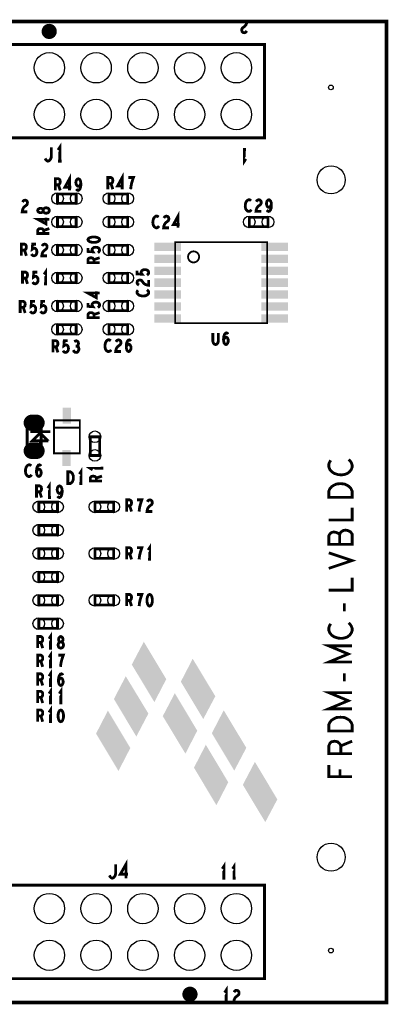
# Model space of a CAD drawing. Extents: x -1.06 to 2.96, y -1.58 to 2.
# Tile 8 of 8: x 1.45 to 2.24, y -0.12 to 1.99. Entities that reach past the tile are written whole.
import ezdxf

# ---------------------------------------------------------------- set-up
doc = ezdxf.new("R2010")
doc.units = 0
doc.layers.get('0').update_dxf_attribs({"linetype": 'CONTINUOUS'})
doc.layers.add('PAS_ART', color=6, linetype='CONTINUOUS')

# ---------------------------------------------------------------- blocks, each defined once
blk = doc.blocks.new('ROUND_11')
blk.add_circle((0, 0), 0.005)
blk = doc.blocks.new('OBLONG_26')
at = {"const_width": 0.035}
blk.add_lwpolyline([(0.005, 0), (-0.005, 0)], dxfattribs=at)
at = {"const_width": 0.0175}
for points in [[(-0.01375, 0, 1), (0.00375, 0, 1)], [(-0.00375, 0, 1), (0.01375, 0, 1)]]:
    blk.add_lwpolyline(points, format="xyb", close=True, dxfattribs=at)
blk = doc.blocks.new('RECTANGLE_28')
blk.add_solid([(0.009, 0.017), (0.009, -0.017), (-0.009, 0.017), (-0.009, -0.017)])
blk = doc.blocks.new('ROUND_17')
blk.add_circle((0, 0), 0.0325)
blk = doc.blocks.new('ROUND_14')
blk.add_circle((0, 0), 0.0125)
blk = doc.blocks.new('RECTANGLE_35')
blk.add_solid([(0.0285, 0.009), (0.0285, -0.009), (-0.0285, 0.009), (-0.0285, -0.009)])
blk = doc.blocks.new('ROUND_12')
blk.add_circle((0, 0), 0.03)

msp = doc.modelspace()

# ---------------------------------------------------------------- linework, layer by layer
at = {"layer": 'PAS_ART'}
for points, const_width in [([(-0.16675, -0.111), (-0.16675, 1.989), (-0.082, 1.989), (-0.059, 1.989), (2.0025, 1.989), (2.0135, 1.989), (2.23325, 1.989), (2.23325, -0.111), (-0.16675, -0.111)], 0.008), ([(1.93457, 1.96917), (1.93297, 1.96667), (1.9311, 1.96542), (1.92897, 1.965), (1.9263, 1.96583), (1.92443, 1.96792), (1.9239, 1.97042), (1.92417, 1.97292), (1.92523, 1.975), (1.93057, 1.97917), (1.93297, 1.98208), (1.93457, 1.98625), (1.9351, 1.99), (1.9239, 1.99)], 0.006), ([(1.1525, 1.94), (1.9725, 1.94), (1.9725, 1.74), (1.1525, 1.74), (1.1525, 1.94)], 0.006), ([(1.535, 1.69), (1.535, 1.72), (1.531, 1.714)], 0.006), ([(1.50333, 1.696), (1.505, 1.693), (1.507, 1.691), (1.50933, 1.69), (1.512, 1.691), (1.514, 1.693), (1.516, 1.696), (1.51667, 1.7), (1.51667, 1.72)], 0.006), ([(1.9327, 1.715), (1.9263, 1.715)], 0.006), ([(1.9295, 1.715), (1.9295, 1.69), (1.9327, 1.695)], 0.006), ([(1.531, 1.69), (1.539, 1.69)], 0.006), ([(1.6682, 1.63), (1.6682, 1.655), (1.65833, 1.63708), (1.67167, 1.63708)], 0.006), ([(1.52517, 1.6275), (1.52517, 1.6525), (1.53183, 1.6525), (1.53397, 1.65125), (1.5353, 1.64958), (1.53583, 1.64625), (1.5353, 1.64292), (1.5337, 1.64083), (1.53183, 1.63958), (1.52517, 1.63958)], 0.006), ([(1.5557, 1.6275), (1.5557, 1.6525), (1.54583, 1.63458), (1.55917, 1.63458)], 0.006), ([(1.56997, 1.63042), (1.57183, 1.62833), (1.57397, 1.6275), (1.5761, 1.62833), (1.57797, 1.63083), (1.5793, 1.63458), (1.57983, 1.63833), (1.57983, 1.64292), (1.5793, 1.64667), (1.57797, 1.65), (1.57637, 1.65167), (1.5745, 1.6525), (1.57237, 1.65167), (1.57077, 1.65), (1.5697, 1.6475), (1.56917, 1.64417), (1.5697, 1.64125), (1.57103, 1.63833), (1.57263, 1.63667), (1.5745, 1.63625), (1.57663, 1.63708), (1.57823, 1.63917), (1.57983, 1.64292)], 0.006), ([(1.63767, 1.63), (1.63767, 1.655), (1.64433, 1.655), (1.64647, 1.65375), (1.6478, 1.65208), (1.64833, 1.64875), (1.6478, 1.64542), (1.6462, 1.64333), (1.64433, 1.64208), (1.63767, 1.64208)], 0.006), ([(1.64433, 1.64208), (1.64833, 1.63)], 0.006), ([(1.68647, 1.63), (1.687, 1.63542), (1.6878, 1.64), (1.68887, 1.64417), (1.6902, 1.64875), (1.69233, 1.655), (1.68167, 1.655)], 0.006), ([(1.53183, 1.63958), (1.53583, 1.6275)], 0.006), ([(1.45505, 1.60245), (1.45665, 1.60495), (1.45852, 1.6062), (1.46065, 1.60662), (1.46332, 1.60579), (1.46519, 1.6037), (1.46572, 1.6012), (1.46545, 1.5987), (1.46439, 1.59662), (1.45905, 1.59245), (1.45665, 1.58954), (1.45505, 1.58537), (1.45452, 1.58162), (1.46572, 1.58162)], 0.006), ([(1.53, 1.62), (1.57, 1.62), (1.57, 1.6), (1.53, 1.6), (1.53, 1.62)], 0.006), ([(1.64, 1.62), (1.68, 1.62), (1.68, 1.6), (1.64, 1.6), (1.64, 1.62)], 0.006), ([(1.94387, 1.60542), (1.94227, 1.60667), (1.9404, 1.6075), (1.93827, 1.6075), (1.93587, 1.60625), (1.934, 1.60417), (1.93267, 1.60167), (1.9316, 1.5975), (1.93133, 1.59375), (1.93187, 1.59), (1.93267, 1.5875), (1.93427, 1.585), (1.93613, 1.58333), (1.938, 1.5825), (1.93987, 1.5825), (1.94173, 1.58333), (1.94333, 1.58458), (1.94467, 1.58625)], 0.006), ([(1.95493, 1.60333), (1.95653, 1.60583), (1.9584, 1.60708), (1.96053, 1.6075), (1.9632, 1.60667), (1.96507, 1.60458), (1.9656, 1.60208), (1.96533, 1.59958), (1.96427, 1.5975), (1.95893, 1.59333), (1.95653, 1.59042), (1.95493, 1.58625), (1.9544, 1.5825), (1.9656, 1.5825)], 0.006), ([(1.97747, 1.58542), (1.97933, 1.58333), (1.98147, 1.5825), (1.9836, 1.58333), (1.98547, 1.58583), (1.9868, 1.58958), (1.98733, 1.59333), (1.98733, 1.59792), (1.9868, 1.60167), (1.98547, 1.605), (1.98387, 1.60667), (1.982, 1.6075), (1.97987, 1.60667), (1.97827, 1.605), (1.9772, 1.6025), (1.97667, 1.59917), (1.9772, 1.59625), (1.97853, 1.59333), (1.98013, 1.59167), (1.982, 1.59125), (1.98413, 1.59208), (1.98573, 1.59417), (1.98733, 1.59792)], 0.006), ([(1.5125, 1.5845), (1.51208, 1.58637), (1.51083, 1.5885), (1.50875, 1.58983), (1.50583, 1.59037), (1.50292, 1.58983), (1.50042, 1.58823), (1.49917, 1.58583), (1.49917, 1.58317), (1.49833, 1.58157), (1.49625, 1.58023), (1.49333, 1.5797), (1.49042, 1.5805), (1.48833, 1.58237), (1.4875, 1.5845), (1.48833, 1.58663), (1.49042, 1.5885), (1.49333, 1.5893), (1.49625, 1.58877), (1.49833, 1.58743), (1.49917, 1.58583), (1.49917, 1.58317), (1.50042, 1.58077), (1.50292, 1.57917), (1.50583, 1.57863), (1.50875, 1.57917), (1.51083, 1.5805), (1.51208, 1.58263), (1.5125, 1.5845)], 0.006), ([(1.7877, 1.5475), (1.7877, 1.5725), (1.77783, 1.55458), (1.79117, 1.55458)], 0.006), ([(1.5125, 1.5657), (1.4875, 1.5657), (1.50542, 1.55583), (1.50542, 1.56917)], 0.006), ([(1.57, 1.55), (1.53, 1.55), (1.53, 1.57), (1.57, 1.57), (1.57, 1.55)], 0.006), ([(1.64, 1.57), (1.68, 1.57), (1.68, 1.55), (1.64, 1.55), (1.64, 1.57)], 0.006), ([(1.74637, 1.57042), (1.74477, 1.57167), (1.7429, 1.5725), (1.74077, 1.5725), (1.73837, 1.57125), (1.7365, 1.56917), (1.73517, 1.56667), (1.7341, 1.5625), (1.73383, 1.55875), (1.73437, 1.555), (1.73517, 1.5525), (1.73677, 1.55), (1.73863, 1.54833), (1.7405, 1.5475), (1.74237, 1.5475), (1.74423, 1.54833), (1.74583, 1.54958), (1.74717, 1.55125)], 0.006), ([(1.75743, 1.56833), (1.75903, 1.57083), (1.7609, 1.57208), (1.76303, 1.5725), (1.7657, 1.57167), (1.76757, 1.56958), (1.7681, 1.56708), (1.76783, 1.56458), (1.76677, 1.5625), (1.76143, 1.55833), (1.75903, 1.55542), (1.75743, 1.55125), (1.7569, 1.5475), (1.7681, 1.5475)], 0.006), ([(1.98, 1.55), (1.94, 1.55), (1.94, 1.57), (1.98, 1.57), (1.98, 1.55)], 0.006), ([(1.5125, 1.53517), (1.4875, 1.53517), (1.4875, 1.54183), (1.48875, 1.54397), (1.49042, 1.5453), (1.49375, 1.54583), (1.49708, 1.5453), (1.49917, 1.5437), (1.50042, 1.54183), (1.50042, 1.53517)], 0.006), ([(1.50042, 1.54183), (1.5125, 1.54583)], 0.006), ([(1.595, 1.522), (1.59583, 1.51987), (1.59792, 1.51827), (1.60042, 1.5172), (1.60375, 1.5164), (1.6075, 1.51613), (1.61125, 1.5164), (1.61458, 1.5172), (1.61708, 1.51827), (1.61917, 1.51987), (1.62, 1.522), (1.61917, 1.52413), (1.61708, 1.52573), (1.61458, 1.5268), (1.61125, 1.5276), (1.6075, 1.52787), (1.60375, 1.5276), (1.60042, 1.5268), (1.59792, 1.52573), (1.59583, 1.52413), (1.595, 1.522)], 0.006), ([(1.78157, 1.34339), (1.97843, 1.34339), (1.97843, 1.51661), (1.78157, 1.51661), (1.78157, 1.34339)], 0.00394), ([(1.45267, 1.4875), (1.45267, 1.5125), (1.45933, 1.5125), (1.46147, 1.51125), (1.4628, 1.50958), (1.46333, 1.50625), (1.4628, 1.50292), (1.4612, 1.50083), (1.45933, 1.49958), (1.45267, 1.49958)], 0.006), ([(1.45933, 1.49958), (1.46333, 1.4875)], 0.006), ([(1.47413, 1.49125), (1.47573, 1.48917), (1.4776, 1.48792), (1.48, 1.4875), (1.4824, 1.48833), (1.48427, 1.49), (1.4856, 1.49292), (1.48587, 1.49625), (1.48533, 1.49958), (1.484, 1.50167), (1.48213, 1.50333), (1.48027, 1.50375), (1.4784, 1.50333), (1.476, 1.50167), (1.4768, 1.5125), (1.484, 1.5125)], 0.006), ([(1.49693, 1.50833), (1.49853, 1.51083), (1.5004, 1.51208), (1.50253, 1.5125), (1.5052, 1.51167), (1.50707, 1.50958), (1.5076, 1.50708), (1.50733, 1.50458), (1.50627, 1.5025), (1.50093, 1.49833), (1.49853, 1.49542), (1.49693, 1.49125), (1.4964, 1.4875), (1.5076, 1.4875)], 0.006), ([(1.53, 1.51), (1.57, 1.51), (1.57, 1.49), (1.53, 1.49), (1.53, 1.51)], 0.006), ([(1.61625, 1.49413), (1.61833, 1.49573), (1.61958, 1.4976), (1.62, 1.5), (1.61917, 1.5024), (1.6175, 1.50427), (1.61458, 1.5056), (1.61125, 1.50587), (1.60792, 1.50533), (1.60583, 1.504), (1.60417, 1.50213), (1.60375, 1.50027), (1.60417, 1.4984), (1.60583, 1.496), (1.595, 1.4968), (1.595, 1.504)], 0.006), ([(1.64, 1.51), (1.68, 1.51), (1.68, 1.49), (1.64, 1.49), (1.64, 1.51)], 0.006), ([(1.62, 1.47267), (1.595, 1.47267), (1.595, 1.47933), (1.59625, 1.48147), (1.59792, 1.4828), (1.60125, 1.48333), (1.60458, 1.4828), (1.60667, 1.4812), (1.60792, 1.47933), (1.60792, 1.47267)], 0.006), ([(1.60792, 1.47933), (1.62, 1.48333)], 0.006), ([(1.45517, 1.4275), (1.45517, 1.4525), (1.46183, 1.4525), (1.46397, 1.45125), (1.4653, 1.44958), (1.46583, 1.44625), (1.4653, 1.44292), (1.4637, 1.44083), (1.46183, 1.43958), (1.45517, 1.43958)], 0.006), ([(1.47663, 1.43125), (1.47823, 1.42917), (1.4801, 1.42792), (1.4825, 1.4275), (1.4849, 1.42833), (1.48677, 1.43), (1.4881, 1.43292), (1.48837, 1.43625), (1.48783, 1.43958), (1.4865, 1.44167), (1.48463, 1.44333), (1.48277, 1.44375), (1.4809, 1.44333), (1.4785, 1.44167), (1.4793, 1.4525), (1.4865, 1.4525)], 0.006), ([(1.5045, 1.4275), (1.5045, 1.4525), (1.5013, 1.4475)], 0.006), ([(1.72125, 1.44613), (1.72333, 1.44773), (1.72458, 1.4496), (1.725, 1.452), (1.72417, 1.4544), (1.7225, 1.45627), (1.71958, 1.4576), (1.71625, 1.45787), (1.71292, 1.45733), (1.71083, 1.456), (1.70917, 1.45413), (1.70875, 1.45227), (1.70917, 1.4504), (1.71083, 1.448), (1.7, 1.4488), (1.7, 1.456)], 0.006), ([(1.46183, 1.43958), (1.46583, 1.4275)], 0.006), ([(1.57, 1.43), (1.53, 1.43), (1.53, 1.45), (1.57, 1.45), (1.57, 1.43)], 0.006), ([(1.64, 1.45), (1.68, 1.45), (1.68, 1.43), (1.64, 1.43), (1.64, 1.45)], 0.006), ([(1.70417, 1.42493), (1.70167, 1.42653), (1.70042, 1.4284), (1.7, 1.43053), (1.70083, 1.4332), (1.70292, 1.43507), (1.70542, 1.4356), (1.70792, 1.43533), (1.71, 1.43427), (1.71417, 1.42893), (1.71708, 1.42653), (1.72125, 1.42493), (1.725, 1.4244), (1.725, 1.4356)], 0.006), ([(1.5013, 1.4275), (1.5077, 1.4275)], 0.006), ([(1.62, 1.4077), (1.595, 1.4077), (1.61292, 1.39783), (1.61292, 1.41117)], 0.006), ([(1.70208, 1.41387), (1.70083, 1.41227), (1.7, 1.4104), (1.7, 1.40827), (1.70125, 1.40587), (1.70333, 1.404), (1.70583, 1.40267), (1.71, 1.4016), (1.71375, 1.40133), (1.7175, 1.40187), (1.72, 1.40267), (1.7225, 1.40427), (1.72417, 1.40613), (1.725, 1.408), (1.725, 1.40987), (1.72417, 1.41173), (1.72292, 1.41333), (1.72125, 1.41467)], 0.006), ([(1.45017, 1.365), (1.45017, 1.39), (1.45683, 1.39), (1.45897, 1.38875), (1.4603, 1.38708), (1.46083, 1.38375), (1.4603, 1.38042), (1.4587, 1.37833), (1.45683, 1.37708), (1.45017, 1.37708)], 0.006), ([(1.47163, 1.36875), (1.47323, 1.36667), (1.4751, 1.36542), (1.4775, 1.365), (1.4799, 1.36583), (1.48177, 1.3675), (1.4831, 1.37042), (1.48337, 1.37375), (1.48283, 1.37708), (1.4815, 1.37917), (1.47963, 1.38083), (1.47777, 1.38125), (1.4759, 1.38083), (1.4735, 1.37917), (1.4743, 1.39), (1.4815, 1.39)], 0.006), ([(1.49363, 1.36875), (1.49523, 1.36667), (1.4971, 1.36542), (1.4995, 1.365), (1.5019, 1.36583), (1.50377, 1.3675), (1.5051, 1.37042), (1.50537, 1.37375), (1.50483, 1.37708), (1.5035, 1.37917), (1.50163, 1.38083), (1.49977, 1.38125), (1.4979, 1.38083), (1.4955, 1.37917), (1.4963, 1.39), (1.5035, 1.39)], 0.006), ([(1.53, 1.39), (1.57, 1.39), (1.57, 1.37), (1.53, 1.37), (1.53, 1.39)], 0.006), ([(1.61625, 1.37663), (1.61833, 1.37823), (1.61958, 1.3801), (1.62, 1.3825), (1.61917, 1.3849), (1.6175, 1.38677), (1.61458, 1.3881), (1.61125, 1.38837), (1.60792, 1.38783), (1.60583, 1.3865), (1.60417, 1.38463), (1.60375, 1.38277), (1.60417, 1.3809), (1.60583, 1.3785), (1.595, 1.3793), (1.595, 1.3865)], 0.006), ([(1.64, 1.39), (1.68, 1.39), (1.68, 1.37), (1.64, 1.37), (1.64, 1.39)], 0.006), ([(1.45683, 1.37708), (1.46083, 1.365)], 0.006), ([(1.62, 1.35517), (1.595, 1.35517), (1.595, 1.36183), (1.59625, 1.36397), (1.59792, 1.3653), (1.60125, 1.36583), (1.60458, 1.3653), (1.60667, 1.3637), (1.60792, 1.36183), (1.60792, 1.35517)], 0.006), ([(1.60792, 1.36183), (1.62, 1.36583)], 0.006), ([(1.57, 1.32), (1.53, 1.32), (1.53, 1.34), (1.57, 1.34), (1.57, 1.32)], 0.006), ([(1.64, 1.34), (1.68, 1.34), (1.68, 1.32), (1.64, 1.32), (1.64, 1.34)], 0.006), ([(1.52022, 1.28063), (1.52022, 1.30563), (1.52688, 1.30563), (1.52902, 1.30438), (1.53035, 1.30271), (1.53088, 1.29938), (1.53035, 1.29605), (1.52875, 1.29396), (1.52688, 1.29271), (1.52022, 1.29271)], 0.006), ([(1.54168, 1.28438), (1.54328, 1.2823), (1.54515, 1.28105), (1.54755, 1.28063), (1.54995, 1.28146), (1.55182, 1.28313), (1.55315, 1.28605), (1.55342, 1.28938), (1.55288, 1.29271), (1.55155, 1.2948), (1.54968, 1.29646), (1.54782, 1.29688), (1.54595, 1.29646), (1.54355, 1.2948), (1.54435, 1.30563), (1.55155, 1.30563)], 0.006), ([(1.57142, 1.29396), (1.57302, 1.29521), (1.57435, 1.2973), (1.57488, 1.2998), (1.57435, 1.3023), (1.57302, 1.30438), (1.57062, 1.30563), (1.56822, 1.30521), (1.56582, 1.30355)], 0.006), ([(1.64387, 1.30542), (1.64227, 1.30667), (1.6404, 1.3075), (1.63827, 1.3075), (1.63587, 1.30625), (1.634, 1.30417), (1.63267, 1.30167), (1.6316, 1.2975), (1.63133, 1.29375), (1.63187, 1.29), (1.63267, 1.2875), (1.63427, 1.285), (1.63613, 1.28333), (1.638, 1.2825), (1.63987, 1.2825), (1.64173, 1.28333), (1.64333, 1.28458), (1.64467, 1.28625)], 0.006), ([(1.65493, 1.30333), (1.65653, 1.30583), (1.6584, 1.30708), (1.66053, 1.3075), (1.6632, 1.30667), (1.66507, 1.30458), (1.6656, 1.30208), (1.66533, 1.29958), (1.66427, 1.2975), (1.65893, 1.29333), (1.65653, 1.29042), (1.65493, 1.28625), (1.6544, 1.2825), (1.6656, 1.2825)], 0.006), ([(1.67693, 1.29292), (1.6788, 1.29583), (1.6804, 1.2975), (1.68253, 1.29833), (1.6844, 1.2975), (1.68573, 1.29583), (1.6868, 1.29333), (1.68707, 1.29042), (1.6868, 1.28792), (1.68573, 1.28542), (1.68413, 1.28333), (1.68227, 1.2825), (1.68013, 1.28333), (1.67827, 1.28583), (1.6772, 1.28958), (1.67693, 1.29375), (1.67747, 1.29917), (1.67827, 1.30208), (1.6796, 1.305), (1.68147, 1.30708), (1.68333, 1.3075), (1.6852, 1.30667), (1.68653, 1.30458)], 0.006), ([(1.86213, 1.3225), (1.86213, 1.30458), (1.8632, 1.30083), (1.86533, 1.29833), (1.868, 1.2975), (1.87067, 1.29833), (1.8728, 1.30083), (1.87387, 1.30458), (1.87387, 1.3225)], 0.006), ([(1.88493, 1.30792), (1.8868, 1.31083), (1.8884, 1.3125), (1.89053, 1.31333), (1.8924, 1.3125), (1.89373, 1.31083), (1.8948, 1.30833), (1.89507, 1.30542), (1.8948, 1.30292), (1.89373, 1.30042), (1.89213, 1.29833), (1.89027, 1.2975), (1.88813, 1.29833), (1.88627, 1.30083), (1.8852, 1.30458), (1.88493, 1.30875), (1.88547, 1.31417), (1.88627, 1.31708), (1.8876, 1.32), (1.88947, 1.32208), (1.89133, 1.3225), (1.8932, 1.32167), (1.89453, 1.31958)], 0.006), ([(1.52688, 1.29271), (1.53088, 1.28063)], 0.006), ([(1.56368, 1.28563), (1.56528, 1.28271), (1.56742, 1.28105), (1.56982, 1.28063), (1.57195, 1.28105), (1.57408, 1.28313), (1.57542, 1.28563), (1.57568, 1.28813), (1.57515, 1.29105), (1.57328, 1.29313), (1.57142, 1.29396), (1.56902, 1.29396)], 0.006), ([(1.49263, 1.13538), (1.49263, 1.11374)], 0.006), ([(1.495, 1.13), (1.495, 1.07), (1.465, 1.07), (1.465, 1.13), (1.495, 1.13)], 0.006), ([(1.52244, 1.13543), (1.52244, 1.06457), (1.57756, 1.06457), (1.57756, 1.13543), (1.52244, 1.13543)], 0.00394), ([(1.57756, 1.11969), (1.52244, 1.11969)], 0.00394), ([(1.51491, 1.11094), (1.47169, 1.11094)], 0.006), ([(1.51007, 1.0915), (1.47617, 1.09138), (1.49285, 1.10806), (1.49319, 1.10806), (1.50918, 1.09206), (1.50918, 1.09138)], 0.006), ([(1.62, 1.1), (1.62, 1.06), (1.6, 1.06), (1.6, 1.1), (1.62, 1.1)], 0.006), ([(1.49314, 1.0908), (1.49314, 1.06916)], 0.006), ([(2.11417, 1.04967), (2.11167, 1.04567), (2.11, 1.041), (2.11, 1.03567), (2.1125, 1.02967), (2.11667, 1.025), (2.12167, 1.02167), (2.13, 1.019), (2.1375, 1.01833), (2.145, 1.01967), (2.15, 1.02167), (2.155, 1.02567), (2.15833, 1.03033), (2.16, 1.035), (2.16, 1.03967), (2.15833, 1.04433), (2.15583, 1.04833), (2.1525, 1.05167)], 0.006), ([(1.47387, 1.03792), (1.47227, 1.03917), (1.4704, 1.04), (1.46827, 1.04), (1.46587, 1.03875), (1.464, 1.03667), (1.46267, 1.03417), (1.4616, 1.03), (1.46133, 1.02625), (1.46187, 1.0225), (1.46267, 1.02), (1.46427, 1.0175), (1.46613, 1.01583), (1.468, 1.015), (1.46987, 1.015), (1.47173, 1.01583), (1.47333, 1.01708), (1.47467, 1.01875)], 0.006), ([(1.48493, 1.02542), (1.4868, 1.02833), (1.4884, 1.03), (1.49053, 1.03083), (1.4924, 1.03), (1.49373, 1.02833), (1.4948, 1.02583), (1.49507, 1.02292), (1.4948, 1.02042), (1.49373, 1.01792), (1.49213, 1.01583), (1.49027, 1.015), (1.48813, 1.01583), (1.48627, 1.01833), (1.4852, 1.02208), (1.48493, 1.02625), (1.48547, 1.03167), (1.48627, 1.03458), (1.4876, 1.0375), (1.48947, 1.03958), (1.49133, 1.04), (1.4932, 1.03917), (1.49453, 1.03708)], 0.006), ([(1.58, 1), (1.58, 1.025), (1.5768, 1.02)], 0.006), ([(1.625, 1.0325), (1.6, 1.0325), (1.605, 1.0293)], 0.006), ([(1.625, 1.0293), (1.625, 1.0357)], 0.006), ([(1.55213, 1), (1.55213, 1.025), (1.55747, 1.025), (1.5596, 1.02375), (1.5612, 1.02208), (1.56253, 1.01958), (1.5636, 1.01667), (1.56387, 1.0125), (1.5636, 1.00833), (1.56253, 1.00542), (1.5612, 1.00292), (1.5596, 1.00125), (1.55747, 1), (1.55213, 1)], 0.006), ([(1.625, 1.00517), (1.6, 1.00517), (1.6, 1.01183), (1.60125, 1.01397), (1.60292, 1.0153), (1.60625, 1.01583), (1.60958, 1.0153), (1.61167, 1.0137), (1.61292, 1.01183), (1.61292, 1.00517)], 0.006), ([(1.61292, 1.01183), (1.625, 1.01583)], 0.006), ([(1.48517, 0.97), (1.48517, 0.995), (1.49183, 0.995), (1.49397, 0.99375), (1.4953, 0.99208), (1.49583, 0.98875), (1.4953, 0.98542), (1.4937, 0.98333), (1.49183, 0.98208), (1.48517, 0.98208)], 0.006), ([(1.5125, 0.97), (1.5125, 0.995), (1.5093, 0.99)], 0.006), ([(1.52997, 0.97292), (1.53183, 0.97083), (1.53397, 0.97), (1.5361, 0.97083), (1.53797, 0.97333), (1.5393, 0.97708), (1.53983, 0.98083), (1.53983, 0.98542), (1.5393, 0.98917), (1.53797, 0.9925), (1.53637, 0.99417), (1.5345, 0.995), (1.53237, 0.99417), (1.53077, 0.9925), (1.5297, 0.99), (1.52917, 0.98667), (1.5297, 0.98375), (1.53103, 0.98083), (1.53263, 0.97917), (1.5345, 0.97875), (1.53663, 0.97958), (1.53823, 0.98167), (1.53983, 0.98542)], 0.006), ([(1.5768, 1), (1.5832, 1)], 0.006), ([(2.16, 0.97033), (2.11, 0.97033), (2.11, 0.98367), (2.1125, 0.989), (2.11583, 0.993), (2.12083, 0.99633), (2.12667, 0.999), (2.135, 0.99967), (2.14333, 0.999), (2.14917, 0.99633), (2.15417, 0.993), (2.1575, 0.989), (2.16, 0.98367), (2.16, 0.97033)], 0.006), ([(1.49183, 0.98208), (1.49583, 0.97)], 0.006), ([(1.5093, 0.97), (1.5157, 0.97)], 0.006), ([(1.53, 0.94), (1.49, 0.94), (1.49, 0.96), (1.53, 0.96), (1.53, 0.94)], 0.006), ([(1.61, 0.96), (1.65, 0.96), (1.65, 0.94), (1.61, 0.94), (1.61, 0.96)], 0.006), ([(1.67767, 0.94), (1.67767, 0.965), (1.68433, 0.965), (1.68647, 0.96375), (1.6878, 0.96208), (1.68833, 0.95875), (1.6878, 0.95542), (1.6862, 0.95333), (1.68433, 0.95208), (1.67767, 0.95208)], 0.006), ([(1.68433, 0.95208), (1.68833, 0.94)], 0.006), ([(1.70447, 0.94), (1.705, 0.94542), (1.7058, 0.95), (1.70687, 0.95417), (1.7082, 0.95875), (1.71033, 0.965), (1.69967, 0.965)], 0.006), ([(1.72193, 0.96083), (1.72353, 0.96333), (1.7254, 0.96458), (1.72753, 0.965), (1.7302, 0.96417), (1.73207, 0.96208), (1.7326, 0.95958), (1.73233, 0.95708), (1.73127, 0.955), (1.72593, 0.95083), (1.72353, 0.94792), (1.72193, 0.94375), (1.7214, 0.94), (1.7326, 0.94)], 0.006), ([(2.11, 0.92167), (2.16, 0.92167), (2.16, 0.94833)], 0.006), ([(1.53, 0.89), (1.49, 0.89), (1.49, 0.91), (1.53, 0.91), (1.53, 0.89)], 0.006), ([(2.13333, 0.89033), (2.13083, 0.893), (2.12667, 0.895), (2.12083, 0.89633), (2.11583, 0.895), (2.1125, 0.89233), (2.11, 0.88767), (2.11, 0.86967), (2.16, 0.86967), (2.16, 0.89167), (2.15667, 0.89633), (2.15167, 0.899), (2.14583, 0.90033), (2.14, 0.899), (2.135, 0.895), (2.13333, 0.89033), (2.13333, 0.86967)], 0.006), ([(1.67767, 0.8375), (1.67767, 0.8625), (1.68433, 0.8625), (1.68647, 0.86125), (1.6878, 0.85958), (1.68833, 0.85625), (1.6878, 0.85292), (1.6862, 0.85083), (1.68433, 0.84958), (1.67767, 0.84958)], 0.006), ([(1.70447, 0.8375), (1.705, 0.84292), (1.7058, 0.8475), (1.70687, 0.85167), (1.7082, 0.85625), (1.71033, 0.8625), (1.69967, 0.8625)], 0.006), ([(1.727, 0.8375), (1.727, 0.8625), (1.7238, 0.8575)], 0.006), ([(1.53, 0.84), (1.49, 0.84), (1.49, 0.86), (1.53, 0.86), (1.53, 0.84)], 0.006), ([(1.61, 0.86), (1.65, 0.86), (1.65, 0.84), (1.61, 0.84), (1.61, 0.86)], 0.006), ([(1.68433, 0.84958), (1.68833, 0.8375)], 0.006), ([(2.11, 0.81833), (2.16, 0.835), (2.11, 0.85167)], 0.006), ([(1.7238, 0.8375), (1.7302, 0.8375)], 0.006), ([(1.53, 0.79), (1.49, 0.79), (1.49, 0.81), (1.53, 0.81), (1.53, 0.79)], 0.006), ([(2.11, 0.77167), (2.16, 0.77167), (2.16, 0.79833)], 0.006), ([(1.53, 0.74), (1.49, 0.74), (1.49, 0.76), (1.53, 0.76), (1.53, 0.74)], 0.006), ([(1.61, 0.76), (1.65, 0.76), (1.65, 0.74), (1.61, 0.74), (1.61, 0.76)], 0.006), ([(1.67767, 0.7375), (1.67767, 0.7625), (1.68433, 0.7625), (1.68647, 0.76125), (1.6878, 0.75958), (1.68833, 0.75625), (1.6878, 0.75292), (1.6862, 0.75083), (1.68433, 0.74958), (1.67767, 0.74958)], 0.006), ([(1.70447, 0.7375), (1.705, 0.74292), (1.7058, 0.7475), (1.70687, 0.75167), (1.7082, 0.75625), (1.71033, 0.7625), (1.69967, 0.7625)], 0.006), ([(1.727, 0.7625), (1.72487, 0.76167), (1.72327, 0.75958), (1.7222, 0.75708), (1.7214, 0.75375), (1.72113, 0.75), (1.7214, 0.74625), (1.7222, 0.74292), (1.72327, 0.74042), (1.72487, 0.73833), (1.727, 0.7375), (1.72913, 0.73833), (1.73073, 0.74042), (1.7318, 0.74292), (1.7326, 0.74625), (1.73287, 0.75), (1.7326, 0.75375), (1.7318, 0.75708), (1.73073, 0.75958), (1.72913, 0.76167), (1.727, 0.7625)], 0.006), ([(1.68433, 0.74958), (1.68833, 0.7375)], 0.006), ([(2.14333, 0.72633), (2.14333, 0.74367)], 0.006), ([(1.53, 0.69), (1.49, 0.69), (1.49, 0.71), (1.53, 0.71), (1.53, 0.69)], 0.006), ([(2.11417, 0.69967), (2.11167, 0.69567), (2.11, 0.691), (2.11, 0.68567), (2.1125, 0.67967), (2.11667, 0.675), (2.12167, 0.67167), (2.13, 0.669), (2.1375, 0.66833), (2.145, 0.66967), (2.15, 0.67167), (2.155, 0.67567), (2.15833, 0.68033), (2.16, 0.685), (2.16, 0.68967), (2.15833, 0.69433), (2.15583, 0.69833), (2.1525, 0.70167)], 0.006), ([(1.48767, 0.6475), (1.48767, 0.6725), (1.49433, 0.6725), (1.49647, 0.67125), (1.4978, 0.66958), (1.49833, 0.66625), (1.4978, 0.66292), (1.4962, 0.66083), (1.49433, 0.65958), (1.48767, 0.65958)], 0.006), ([(1.515, 0.6475), (1.515, 0.6725), (1.5118, 0.6675)], 0.006), ([(1.537, 0.6475), (1.53887, 0.64792), (1.541, 0.64917), (1.54233, 0.65125), (1.54287, 0.65417), (1.54233, 0.65708), (1.54073, 0.65958), (1.53833, 0.66083), (1.53567, 0.66083), (1.53407, 0.66167), (1.53273, 0.66375), (1.5322, 0.66667), (1.533, 0.66958), (1.53487, 0.67167), (1.537, 0.6725), (1.53913, 0.67167), (1.541, 0.66958), (1.5418, 0.66667), (1.54127, 0.66375), (1.53993, 0.66167), (1.53833, 0.66083), (1.53567, 0.66083), (1.53327, 0.65958), (1.53167, 0.65708), (1.53113, 0.65417), (1.53167, 0.65125), (1.533, 0.64917), (1.53513, 0.64792), (1.537, 0.6475)], 0.006), ([(1.49433, 0.65958), (1.49833, 0.6475)], 0.006), ([(2.16, 0.61767), (2.11, 0.61767), (2.15167, 0.635), (2.11, 0.65233), (2.16, 0.65233)], 0.006), ([(1.48767, 0.6075), (1.48767, 0.6325), (1.49433, 0.6325), (1.49647, 0.63125), (1.4978, 0.62958), (1.49833, 0.62625), (1.4978, 0.62292), (1.4962, 0.62083), (1.49433, 0.61958), (1.48767, 0.61958)], 0.006), ([(1.5118, 0.6475), (1.5182, 0.6475)], 0.006), ([(1.515, 0.6075), (1.515, 0.6325), (1.5118, 0.6275)], 0.006), ([(1.53647, 0.6075), (1.537, 0.61292), (1.5378, 0.6175), (1.53887, 0.62167), (1.5402, 0.62625), (1.54233, 0.6325), (1.53167, 0.6325)], 0.006), ([(1.49433, 0.61958), (1.49833, 0.6075)], 0.006), ([(1.48767, 0.5675), (1.48767, 0.5925), (1.49433, 0.5925), (1.49647, 0.59125), (1.4978, 0.58958), (1.49833, 0.58625), (1.4978, 0.58292), (1.4962, 0.58083), (1.49433, 0.57958), (1.48767, 0.57958)], 0.006), ([(1.5118, 0.6075), (1.5182, 0.6075)], 0.006), ([(1.515, 0.5675), (1.515, 0.5925), (1.5118, 0.5875)], 0.006), ([(1.53193, 0.57792), (1.5338, 0.58083), (1.5354, 0.5825), (1.53753, 0.58333), (1.5394, 0.5825), (1.54073, 0.58083), (1.5418, 0.57833), (1.54207, 0.57542), (1.5418, 0.57292), (1.54073, 0.57042), (1.53913, 0.56833), (1.53727, 0.5675), (1.53513, 0.56833), (1.53327, 0.57083), (1.5322, 0.57458), (1.53193, 0.57875), (1.53247, 0.58417), (1.53327, 0.58708), (1.5346, 0.59), (1.53647, 0.59208), (1.53833, 0.5925), (1.5402, 0.59167), (1.54153, 0.58958)], 0.006), ([(2.14333, 0.57633), (2.14333, 0.59367)], 0.006), ([(1.49433, 0.57958), (1.49833, 0.5675)], 0.006), ([(1.5118, 0.5675), (1.5182, 0.5675)], 0.006), ([(1.48767, 0.53), (1.48767, 0.555), (1.49433, 0.555), (1.49647, 0.55375), (1.4978, 0.55208), (1.49833, 0.54875), (1.4978, 0.54542), (1.4962, 0.54333), (1.49433, 0.54208), (1.48767, 0.54208)], 0.006), ([(1.515, 0.53), (1.515, 0.555), (1.5118, 0.55)], 0.006), ([(1.537, 0.53), (1.537, 0.555), (1.5338, 0.55)], 0.006), ([(2.16, 0.51767), (2.11, 0.51767), (2.15167, 0.535), (2.11, 0.55233), (2.16, 0.55233)], 0.006), ([(1.49433, 0.54208), (1.49833, 0.53)], 0.006), ([(1.5118, 0.53), (1.5182, 0.53)], 0.006), ([(1.5338, 0.53), (1.5402, 0.53)], 0.006), ([(1.48767, 0.49), (1.48767, 0.515), (1.49433, 0.515), (1.49647, 0.51375), (1.4978, 0.51208), (1.49833, 0.50875), (1.4978, 0.50542), (1.4962, 0.50333), (1.49433, 0.50208), (1.48767, 0.50208)], 0.006), ([(1.515, 0.49), (1.515, 0.515), (1.5118, 0.51)], 0.006), ([(1.537, 0.515), (1.53487, 0.51417), (1.53327, 0.51208), (1.5322, 0.50958), (1.5314, 0.50625), (1.53113, 0.5025), (1.5314, 0.49875), (1.5322, 0.49542), (1.53327, 0.49292), (1.53487, 0.49083), (1.537, 0.49), (1.53913, 0.49083), (1.54073, 0.49292), (1.5418, 0.49542), (1.5426, 0.49875), (1.54287, 0.5025), (1.5426, 0.50625), (1.5418, 0.50958), (1.54073, 0.51208), (1.53913, 0.51417), (1.537, 0.515)], 0.006), ([(1.49433, 0.50208), (1.49833, 0.49)], 0.006), ([(1.5118, 0.49), (1.5182, 0.49)], 0.006), ([(2.16, 0.47033), (2.11, 0.47033), (2.11, 0.48367), (2.1125, 0.489), (2.11583, 0.493), (2.12083, 0.49633), (2.12667, 0.499), (2.135, 0.49967), (2.14333, 0.499), (2.14917, 0.49633), (2.15417, 0.493), (2.1575, 0.489), (2.16, 0.48367), (2.16, 0.47033)], 0.006), ([(2.16, 0.42167), (2.11, 0.42167), (2.11, 0.43833), (2.1125, 0.44367), (2.11583, 0.447), (2.1225, 0.44833), (2.12917, 0.447), (2.13333, 0.443), (2.13583, 0.43833), (2.13583, 0.42167)], 0.006), ([(2.13583, 0.43833), (2.16, 0.44833)], 0.006), ([(2.16, 0.37233), (2.11, 0.37233), (2.11, 0.39767)], 0.006), ([(2.13417, 0.38833), (2.13417, 0.37233)], 0.006), ([(1.6765, 0.155), (1.6765, 0.185), (1.66417, 0.1635), (1.68083, 0.1635)], 0.006), ([(1.8855, 0.155), (1.8855, 0.18), (1.8823, 0.175)], 0.006), ([(1.9075, 0.155), (1.9075, 0.18), (1.9043, 0.175)], 0.006), ([(1.64083, 0.161), (1.6425, 0.158), (1.6445, 0.156), (1.64683, 0.155), (1.6495, 0.156), (1.6515, 0.158), (1.6535, 0.161), (1.65417, 0.165), (1.65417, 0.185)], 0.006), ([(1.8823, 0.155), (1.8887, 0.155)], 0.006), ([(1.9043, 0.155), (1.9107, 0.155)], 0.006), ([(1.9725, -0.06), (1.3525, -0.06), (1.3525, 0.14), (1.9725, 0.14), (1.9725, -0.06)], 0.006), ([(1.8905, -0.11), (1.8905, -0.085), (1.8873, -0.09)], 0.006), ([(1.90743, -0.08917), (1.90903, -0.08667), (1.9109, -0.08542), (1.91303, -0.085), (1.9157, -0.08583), (1.91757, -0.08792), (1.9181, -0.09042), (1.91783, -0.09292), (1.91677, -0.095), (1.91143, -0.09917), (1.90903, -0.10208), (1.90743, -0.10625), (1.9069, -0.11), (1.9181, -0.11)], 0.006), ([(1.8873, -0.11), (1.8937, -0.11)], 0.006)]:
    msp.add_lwpolyline(points, dxfattribs=dict(at, const_width=const_width))
for points, const_width in [([(1.49845, 1.9679, 1), (1.52595, 1.9679, 1)], 0.005), ([(1.50048, 1.9686, 1), (1.52312, 1.9686, 1)], 0.005), ([(1.5031, 1.9684, 1), (1.5221, 1.9684, 1)], 0.005), ([(1.50129, 1.9678, 1), (1.52331, 1.9678, 1)], 0.001), ([(1.50564, 1.9682, 1), (1.51816, 1.9682, 1)], 0.005), ([(1.5071, 1.9682, 1), (1.5153, 1.9682, 1)], 0.001), ([(1.50839, 1.9686, 1), (1.51621, 1.9686, 1)], 0.001), ([(1.50887, 1.968, 1), (1.51653, 1.968, 1)], 0.001), ([(1.50926, 1.9682, 1), (1.51494, 1.9682, 1)], 0.001), ([(1.51016, 1.9682, 1), (1.51404, 1.9682, 1)], 0.001), ([(1.51067, 1.968, 1), (1.51373, 1.968, 1)], 0.001), ([(1.51159, 1.9678, 1), (1.51301, 1.9678, 1)], 0.001), ([(1.51119, 1.9681, 1), (1.51301, 1.9681, 1)], 0.0001), ([(1.512, 1.9678, 1), (1.5124, 1.9678, 1)], 0.0001), ([(1.5121, 1.9678, 1), (1.5125, 1.9678, 1)], 0.0001), ([(1.5122, 1.9678, 1), (1.5124, 1.9678, 1)], 0.0001), ([(1.80912, 1.48512, 1), (1.83276, 1.48512, 1)], 0.00394), ([(1.79945, -0.0935, 1), (1.82695, -0.0935, 1)], 0.005), ([(1.80148, -0.0928, 1), (1.82412, -0.0928, 1)], 0.005), ([(1.8041, -0.093, 1), (1.8231, -0.093, 1)], 0.005), ([(1.80229, -0.0936, 1), (1.82431, -0.0936, 1)], 0.001), ([(1.80664, -0.0932, 1), (1.81916, -0.0932, 1)], 0.005), ([(1.8081, -0.0932, 1), (1.8163, -0.0932, 1)], 0.001), ([(1.80939, -0.0928, 1), (1.81721, -0.0928, 1)], 0.001), ([(1.80987, -0.0934, 1), (1.81753, -0.0934, 1)], 0.001), ([(1.81026, -0.0932, 1), (1.81594, -0.0932, 1)], 0.001), ([(1.81116, -0.0932, 1), (1.81504, -0.0932, 1)], 0.001), ([(1.81167, -0.0934, 1), (1.81473, -0.0934, 1)], 0.001), ([(1.81259, -0.0936, 1), (1.81401, -0.0936, 1)], 0.001), ([(1.81219, -0.0933, 1), (1.81401, -0.0933, 1)], 0.0001), ([(1.813, -0.0936, 1), (1.8134, -0.0936, 1)], 0.0001), ([(1.8131, -0.0936, 1), (1.8135, -0.0936, 1)], 0.0001), ([(1.8132, -0.0936, 1), (1.8134, -0.0936, 1)], 0.0001)]:
    msp.add_lwpolyline(points, format="xyb", close=True, dxfattribs=dict(at, const_width=const_width))
for points in [[(1.68878, 0.61235), (1.71452, 0.6611), (1.74377, 0.61235), (1.71452, 0.6611)], [(1.70756, 0.58115), (1.68878, 0.61235), (1.76249, 0.58115), (1.74377, 0.61235)], [(1.79369, 0.57569), (1.81904, 0.62483), (1.84862, 0.57569), (1.81904, 0.62483)], [(1.65056, 0.53864), (1.67591, 0.58739), (1.7054, 0.53864), (1.67591, 0.58739)], [(1.73714, 0.53201), (1.70756, 0.58115), (1.73714, 0.53201), (1.76249, 0.58115)], [(1.81241, 0.54449), (1.79369, 0.57569), (1.8674, 0.54449), (1.84862, 0.57569)], [(1.75508, 0.50198), (1.78082, 0.55112), (1.81016, 0.50198), (1.78082, 0.55112)], [(1.66919, 0.50744), (1.65056, 0.53864), (1.72427, 0.50744), (1.7054, 0.53864)], [(1.84166, 0.49574), (1.81241, 0.54449), (1.84166, 0.49574), (1.8674, 0.54449)], [(1.61234, 0.46454), (1.63769, 0.51368), (1.66717, 0.46454), (1.63769, 0.51368)], [(1.69853, 0.4583), (1.66919, 0.50744), (1.69853, 0.4583), (1.72427, 0.50744)], [(1.85999, 0.46532), (1.88534, 0.51446), (1.91492, 0.46532), (1.88534, 0.51446)], [(1.77386, 0.47078), (1.75508, 0.50198), (1.82879, 0.47078), (1.81016, 0.50198)], [(1.63083, 0.43373), (1.61234, 0.46454), (1.68566, 0.43373), (1.66717, 0.46454)], [(1.80344, 0.42164), (1.77386, 0.47078), (1.80344, 0.42164), (1.82879, 0.47078)], [(1.87871, 0.43412), (1.85999, 0.46532), (1.9337, 0.43412), (1.91492, 0.46532)], [(1.66031, 0.38459), (1.63083, 0.43373), (1.66031, 0.38459), (1.68566, 0.43373)], [(1.82177, 0.39161), (1.84712, 0.44075), (1.87646, 0.39161), (1.84712, 0.44075)], [(1.90796, 0.38537), (1.87871, 0.43412), (1.90796, 0.38537), (1.9337, 0.43412)], [(1.92629, 0.35495), (1.95203, 0.40409), (1.98137, 0.35495), (1.95203, 0.40409)], [(1.8404, 0.36041), (1.82177, 0.39161), (1.89509, 0.36041), (1.87646, 0.39161)], [(1.86974, 0.31127), (1.8404, 0.36041), (1.86974, 0.31127), (1.89509, 0.36041)], [(1.94501, 0.32375), (1.92629, 0.35495), (2, 0.32375), (1.98137, 0.35495)], [(1.97426, 0.275), (1.94501, 0.32375), (1.97426, 0.275), (2, 0.32375)]]:
    msp.add_solid(points, dxfattribs=at)

# ---------------------------------------------------------------- block references
for name, p in [('ROUND_17', (1.5125, 1.89)), ('ROUND_17', (1.6125, 1.89)), ('ROUND_17', (1.7125, 1.89)), ('ROUND_17', (1.8125, 1.89)), ('ROUND_17', (1.9125, 1.89)), ('ROUND_11', (2.1145, 1.848)), ('ROUND_17', (1.5125, 1.79)), ('ROUND_17', (1.6125, 1.79)), ('ROUND_17', (1.7125, 1.79)), ('ROUND_17', (1.8125, 1.79)), ('ROUND_17', (1.9125, 1.79)), ('ROUND_12', (2.115, 1.65)), ('ROUND_14', (1.53, 1.61)), ('ROUND_14', (1.57, 1.61)), ('ROUND_14', (1.64, 1.61)), ('ROUND_14', (1.68, 1.61)), ('ROUND_14', (1.53, 1.56)), ('ROUND_14', (1.57, 1.56)), ('ROUND_14', (1.64, 1.56)), ('ROUND_14', (1.68, 1.56)), ('ROUND_14', (1.94, 1.56)), ('ROUND_14', (1.98, 1.56)), ('ROUND_14', (1.53, 1.5)), ('ROUND_14', (1.57, 1.5)), ('ROUND_14', (1.64, 1.5)), ('ROUND_14', (1.68, 1.5)), ('RECTANGLE_35', (1.76583, 1.50677)), ('RECTANGLE_35', (1.99417, 1.50677)), ('RECTANGLE_35', (1.76583, 1.48118)), ('RECTANGLE_35', (1.99417, 1.48118)), ('RECTANGLE_35', (1.76583, 1.45559)), ('RECTANGLE_35', (1.99417, 1.45559)), ('ROUND_14', (1.53, 1.44)), ('ROUND_14', (1.57, 1.44)), ('ROUND_14', (1.64, 1.44)), ('ROUND_14', (1.68, 1.44)), ('RECTANGLE_35', (1.76583, 1.43)), ('RECTANGLE_35', (1.99417, 1.43)), ('RECTANGLE_35', (1.76583, 1.40441)), ('RECTANGLE_35', (1.99417, 1.40441)), ('ROUND_14', (1.53, 1.38)), ('ROUND_14', (1.57, 1.38)), ('ROUND_14', (1.64, 1.38)), ('ROUND_14', (1.68, 1.38)), ('RECTANGLE_35', (1.76583, 1.37882)), ('RECTANGLE_35', (1.99417, 1.37882)), ('RECTANGLE_35', (1.76583, 1.35323)), ('RECTANGLE_35', (1.99417, 1.35323)), ('ROUND_14', (1.53, 1.33)), ('ROUND_14', (1.57, 1.33)), ('ROUND_14', (1.64, 1.33)), ('ROUND_14', (1.68, 1.33)), ('RECTANGLE_28', (1.55, 1.14528)), ('OBLONG_26', (1.48, 1.13)), ('ROUND_14', (1.61, 1.1)), ('OBLONG_26', (1.48, 1.07)), ('RECTANGLE_28', (1.54902, 1.05472)), ('ROUND_14', (1.61, 1.06)), ('ROUND_14', (1.49, 0.95)), ('ROUND_14', (1.53, 0.95)), ('ROUND_14', (1.61, 0.95)), ('ROUND_14', (1.65, 0.95)), ('ROUND_14', (1.49, 0.9)), ('ROUND_14', (1.53, 0.9)), ('ROUND_14', (1.49, 0.85)), ('ROUND_14', (1.53, 0.85)), ('ROUND_14', (1.61, 0.85)), ('ROUND_14', (1.65, 0.85)), ('ROUND_14', (1.49, 0.8)), ('ROUND_14', (1.53, 0.8)), ('ROUND_14', (1.49, 0.75)), ('ROUND_14', (1.53, 0.75)), ('ROUND_14', (1.61, 0.75)), ('ROUND_14', (1.65, 0.75)), ('ROUND_14', (1.49, 0.7)), ('ROUND_14', (1.53, 0.7)), ('ROUND_12', (2.115, 0.2)), ('ROUND_17', (1.5125, 0.09)), ('ROUND_17', (1.6125, 0.09)), ('ROUND_17', (1.7125, 0.09)), ('ROUND_17', (1.8125, 0.09)), ('ROUND_17', (1.9125, 0.09)), ('ROUND_17', (1.5125, -0.01)), ('ROUND_17', (1.6125, -0.01)), ('ROUND_17', (1.7125, -0.01)), ('ROUND_17', (1.8125, -0.01)), ('ROUND_17', (1.9125, -0.01)), ('ROUND_11', (2.1145, 0))]:
    msp.add_blockref(name, p, dxfattribs=at)

doc.saveas('drawing.dxf')
